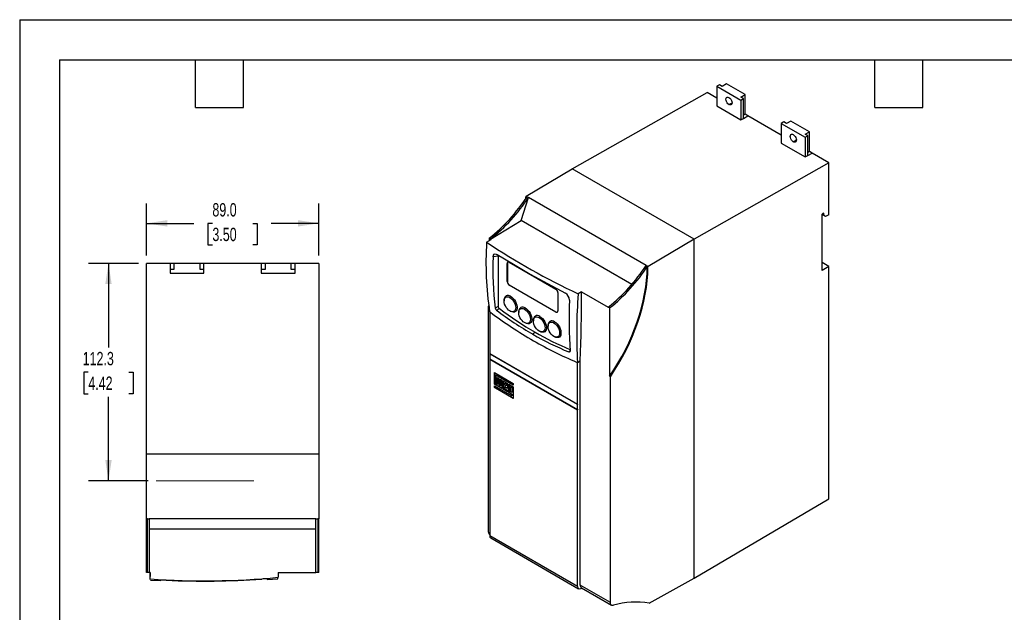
# Model space of a CAD drawing. Header units: millimetres. Extents: x 0 to 908, y 0 to 702.
# Tile 2 of 3: x 0 to 508, y 396 to 702. Entities that reach past the tile are written whole.
import ezdxf

# ---------------------------------------------------------------- set-up
doc = ezdxf.new("R2010")
doc.units = ezdxf.units.MM
doc.header["$LTSCALE"] = 3.25
doc.layers.add('DIMENSIONS', color=140, linetype='Continuous', lineweight=25)
doc.layers.add('TEXT', color=140, linetype='Continuous', lineweight=25)
doc.styles.add('SLDTEXTSTYLE0', font='TXT', dxfattribs={"width": 0.7})
doc.dimstyles.new('SLDDIMSTYLE1', dxfattribs={"dimtxt": 7.013525, "dimasz": 10.7315, "dimexe": 0, "dimexo": 0.0625, "dimgap": 1.753381, "dimtad": 0, "dimtih": 1, "dimtoh": 1, "dimrnd": 1e-09, "dimzin": 4, "dimdsep": 46, "dimtxsty": 'SLDTEXTSTYLE0', "dimsah": 1, "dimcen": 0.09, "dimadec": 0, "dimazin": 1, "dimtfac": 1, "dimtofl": 0, "dimtmove": 0, "dimatfit": 3, "dimfxl": 0, "dimfrac": 2, "dimtolj": 1, "dimtzin": 12, "dimarcsym": 0})
doc.dimstyles.new('SLDDIMSTYLE2', dxfattribs={"dimtxt": 7.013525, "dimasz": 10.7315, "dimexe": 0, "dimexo": 0.0625, "dimgap": 1.753381, "dimtad": 0, "dimtih": 1, "dimtoh": 1, "dimrnd": 1e-09, "dimzin": 12, "dimdsep": 46, "dimtxsty": 'SLDTEXTSTYLE0', "dimsah": 1, "dimcen": 0.09, "dimadec": 0, "dimazin": 3, "dimtfac": 1, "dimtofl": 0, "dimtmove": 0, "dimatfit": 3, "dimfxl": 0, "dimfrac": 2, "dimtolj": 1, "dimtzin": 12, "dimarcsym": 0})

# ---------------------------------------------------------------- blocks, each defined once
blk = doc.blocks.new('_D_7')
at = {"layer": 'DIMENSIONS'}
for p, q in [((61.3, 575.89), (35.54, 575.89)), ((45.86, 575.89), (45.86, 532.45)), ((35.44, 519.74), (33.08, 519.74)), ((33.08, 519.74), (33.08, 508.59)), ((56.28, 519.74), (58.64, 519.74)), ((58.64, 519.74), (58.64, 508.59)), ((33.08, 508.59), (35.44, 508.59)), ((58.64, 508.59), (56.28, 508.59)), ((45.86, 463.59), (45.86, 507.02)), ((66.35, 463.59), (35.54, 463.59))]:
    blk.add_line(p, q, dxfattribs=at)
for points in [[(45.86, 575.89), (44.21, 565.16), (47.51, 565.16)], [(45.86, 463.59), (47.51, 474.32), (44.21, 474.32)]]:
    blk.add_solid(points, dxfattribs=at)
at = {"layer": 'DIMENSIONS', "char_height": 6.879, "attachment_point": 1, "style": 'SLDTEXTSTYLE0'}
for s, insert in [('112.3', (32.52, 530.17)), ('4.42', (35.44, 517.46))]:
    blk.add_mtext(s, dxfattribs=dict(at, insert=insert))
blk = doc.blocks.new('_D_8')
at = {"layer": 'DIMENSIONS'}
for p, q in [((65.43, 580.01), (65.43, 606.86)), ((154.43, 580.01), (154.43, 606.86)), ((65.43, 596.54), (90, 596.54)), ((99.51, 596.54), (97.15, 596.54)), ((97.15, 596.54), (97.15, 585.39)), ((120.35, 596.54), (122.7, 596.54)), ((122.7, 596.54), (122.7, 585.39)), ((154.43, 596.54), (129.85, 596.54)), ((97.15, 585.39), (99.51, 585.39)), ((122.7, 585.39), (120.35, 585.39))]:
    blk.add_line(p, q, dxfattribs=at)
for points in [[(65.43, 596.54), (76.16, 594.89), (76.16, 598.19)], [(154.43, 596.54), (143.7, 598.19), (143.7, 594.89)]]:
    blk.add_solid(points, dxfattribs=at)
at = {"layer": 'DIMENSIONS', "char_height": 6.879, "attachment_point": 1, "style": 'SLDTEXTSTYLE0'}
for s, insert in [('89.0', (99.51, 606.98)), ('3.50', (99.51, 594.26))]:
    blk.add_mtext(s, dxfattribs=dict(at, insert=insert))

msp = doc.modelspace()

# ---------------------------------------------------------------- linework, layer by layer
at = {"color": 7, "linetype": 'Continuous'}
for q in [(0.008, 0.009), (908.058, 701.684)]:
    msp.add_line((0.008, 701.684), q, dxfattribs=at)
for p, q in [((361.362, 668.082), (360.054, 667.326)), ((360.054, 667.326), (360.054, 657.155)), ((360.054, 667.326), (372.428, 660.183)), ((362.776, 667.265), (361.362, 668.082)), ((365.004, 668.551), (362.776, 667.265)), ((374.55, 663.04), (365.004, 668.551)), ((285.276, 624.654), (354.927, 664.161)), ((360.054, 661.202), (354.927, 664.161)), ((372.322, 661.754), (374.55, 663.04)), ((373.736, 660.938), (372.322, 661.754)), ((374.55, 652.834), (374.55, 663.04)), ((360.054, 657.155), (372.428, 650.012)), ((366.241, 657.868), (367.832, 658.786)), ((372.428, 660.183), (373.736, 660.938)), ((372.428, 660.183), (372.428, 650.012)), ((373.736, 650.754), (373.736, 660.938)), ((374.55, 652.834), (373.736, 652.364)), ((373.736, 650.754), (375.964, 652.017)), ((375.964, 652.017), (374.55, 652.834)), ((393.288, 642.016), (375.964, 652.017)), ((372.428, 650.012), (373.736, 650.754)), ((394.596, 648.896), (393.288, 648.141)), ((393.288, 648.141), (405.662, 640.997)), ((393.288, 648.141), (393.288, 637.97)), ((396.01, 648.08), (394.596, 648.896)), ((398.238, 649.365), (396.01, 648.08)), ((407.784, 643.855), (398.238, 649.365)), ((405.556, 642.569), (407.784, 643.855)), ((406.97, 641.752), (405.556, 642.569)), ((405.662, 640.997), (406.97, 641.752)), ((405.662, 640.997), (405.662, 630.826)), ((406.97, 631.568), (406.97, 641.752)), ((407.784, 633.648), (407.784, 643.855)), ((393.288, 637.97), (405.662, 630.826)), ((399.475, 638.682), (401.066, 639.6)), ((405.662, 630.826), (406.97, 631.568)), ((407.784, 633.648), (406.97, 633.178)), ((406.97, 631.568), (409.198, 632.832)), ((409.198, 632.832), (407.784, 633.648)), ((417.86, 627.831), (409.198, 632.832)), ((417.86, 627.831), (348.209, 588.324)), ((417.86, 600.98), (417.86, 627.831)), ((261.622, 610.522), (285.276, 624.654)), ((348.209, 588.324), (285.276, 624.654)), ((261.45, 609.971), (261.622, 610.522)), ((261.976, 610.318), (261.622, 610.522)), ((261.976, 610.318), (262.683, 609.91)), ((258.972, 598.028), (262.683, 609.91)), ((261.447, 609.526), (261.45, 609.971)), ((261.663, 609.848), (261.45, 609.971)), ((323.494, 574.805), (262.683, 609.91)), ((415.244, 601.802), (414.324, 601.272)), ((414.324, 572.284), (414.324, 601.272)), ((416.163, 600), (414.324, 601.062)), ((415.244, 600.986), (414.536, 601.394)), ((415.244, 600.986), (415.244, 601.802)), ((416.163, 600), (415.244, 600.986)), ((417.86, 600.98), (416.163, 600)), ((243.133, 588.405), (258.972, 598.028)), ((316.137, 565.027), (258.972, 598.028)), ((241.118, 586.762), (243.486, 588.201)), ((243.133, 588.405), (242.425, 588.814)), ((242.425, 588.814), (242.425, 587.557)), ((243.486, 588.201), (243.133, 588.405)), ((348.209, 588.324), (324.555, 574.192)), ((348.209, 413.389), (348.209, 588.324)), ((65.429, 477.385), (65.429, 575.887)), ((77.679, 575.887), (65.429, 575.887)), ((77.679, 575.887), (77.679, 572.737)), ((79.679, 575.887), (77.679, 575.887)), ((93.179, 575.887), (79.679, 575.887)), ((79.679, 575.887), (79.679, 572.737)), ((93.179, 572.737), (93.179, 575.887)), ((95.179, 575.887), (93.179, 575.887)), ((95.179, 572.737), (95.179, 575.887)), ((124.679, 575.887), (95.179, 575.887)), ((124.679, 575.887), (124.679, 572.737)), ((126.679, 575.887), (124.679, 575.887)), ((126.679, 575.887), (126.679, 572.737)), ((140.179, 575.887), (126.679, 575.887)), ((140.179, 572.737), (140.179, 575.887)), ((142.179, 575.887), (140.179, 575.887)), ((142.179, 572.737), (142.179, 575.887)), ((154.429, 575.887), (142.179, 575.887)), ((154.429, 575.887), (154.429, 477.385)), ((247.163, 579.558), (244.487, 579.319)), ((247.163, 579.558), (247.163, 553.618)), ((251.823, 575.92), (251.752, 575.879)), ((251.752, 566.489), (251.752, 575.879)), ((251.823, 575.92), (251.823, 566.53)), ((252.813, 576.492), (276.854, 562.613)), ((323.494, 574.805), (324.201, 574.396)), ((417.86, 574.254), (414.324, 576.295)), ((77.679, 572.737), (77.679, 570.887)), ((79.679, 572.737), (77.679, 572.737)), ((77.679, 570.887), (95.179, 570.887)), ((95.179, 572.737), (93.179, 572.737)), ((95.179, 570.887), (95.179, 572.737)), ((124.679, 572.737), (124.679, 570.887)), ((126.679, 572.737), (124.679, 572.737)), ((124.679, 570.887), (142.179, 570.887)), ((142.179, 572.737), (140.179, 572.737)), ((142.179, 570.887), (142.179, 572.737)), ((324.029, 573.845), (324.201, 574.396)), ((324.382, 573.64), (324.029, 573.845)), ((324.555, 574.192), (324.201, 574.396)), ((324.382, 573.64), (324.555, 574.192)), ((417.86, 574.254), (414.324, 572.284)), ((417.86, 454.3), (417.86, 574.254)), ((251.823, 566.53), (251.752, 566.489)), ((252.884, 564.693), (252.813, 564.652)), ((276.854, 550.773), (252.813, 564.652)), ((252.884, 564.693), (276.925, 550.814)), ((277.915, 560.776), (277.915, 551.385)), ((290.155, 561.26), (288.393, 560.189)), ((290.155, 561.26), (303.944, 553.3)), ((250.126, 556.926), (250.126, 556.518)), ((253.131, 558.253), (253.485, 558.866)), ((242.072, 553.71), (242.303, 554.048)), ((242.425, 553.505), (242.072, 553.71)), ((242.072, 437.132), (242.072, 553.71)), ((242.685, 550.898), (243.062, 550.672)), ((242.748, 550.86), (242.748, 529.345)), ((247.163, 553.618), (245.567, 552.75)), ((246.23, 551.676), (247.748, 552.5)), ((253.485, 551.109), (253.131, 551.313)), ((257.692, 550.925), (257.692, 550.517)), ((260.697, 552.253), (261.051, 552.865)), ((276.854, 550.773), (276.925, 550.814)), ((304.651, 552.892), (303.944, 553.3)), ((304.651, 552.892), (304.651, 517.584)), ((261.051, 545.108), (260.697, 545.312)), ((265.258, 546.558), (265.258, 546.149)), ((268.263, 547.885), (268.617, 548.497)), ((275.829, 545.15), (276.183, 545.762)), ((266.113, 540.364), (264.918, 539.304)), ((268.617, 540.74), (268.263, 540.944)), ((272.824, 543.823), (272.824, 543.415)), ((276.183, 538.005), (275.829, 538.21)), ((242.748, 529.345), (288.064, 503.185)), ((242.748, 529.182), (242.819, 529.223)), ((288.064, 503.022), (242.748, 529.182)), ((242.748, 529.182), (242.748, 526.487)), ((242.819, 529.304), (242.819, 529.223)), ((242.819, 529.223), (288.135, 503.062)), ((283.648, 530.159), (284.18, 530.886)), ((242.748, 526.487), (288.064, 500.327)), ((242.748, 526.406), (242.819, 526.446)), ((288.064, 500.245), (242.748, 526.406)), ((242.748, 526.406), (242.748, 435.244)), ((287.61, 524.955), (288, 524.737)), ((288, 524.737), (288.064, 524.774)), ((288.064, 524.774), (289.478, 525.591)), ((288.064, 503.185), (288.064, 524.774)), ((289.478, 409.765), (289.478, 525.591)), ((245.169, 519.537), (254.858, 513.944)), ((245.169, 513.513), (245.169, 519.537)), ((245.24, 519.497), (245.24, 513.554)), ((245.169, 513.513), (245.24, 513.554)), ((248.895, 511.362), (245.169, 513.513)), ((245.24, 513.554), (248.895, 511.443)), ((245.985, 518.287), (245.914, 518.247)), ((245.914, 518.247), (245.914, 513.943)), ((254.858, 513.084), (245.914, 518.247)), ((245.914, 513.943), (246.66, 513.513)), ((245.985, 518.287), (254.858, 513.165)), ((246.66, 516.956), (247.405, 516.525)), ((246.66, 513.513), (246.66, 516.956)), ((246.73, 513.554), (246.66, 513.513)), ((246.73, 516.915), (246.73, 513.554)), ((247.405, 516.525), (247.405, 513.083)), ((248.15, 516.095), (248.895, 515.665)), ((248.15, 512.653), (248.15, 516.095)), ((248.221, 516.054), (248.221, 512.693)), ((248.895, 515.665), (248.895, 511.362)), ((249.641, 515.235), (251.877, 513.944)), ((249.641, 510.931), (249.641, 515.235)), ((249.711, 515.194), (249.711, 510.972)), ((250.386, 513.944), (250.457, 513.985)), ((250.386, 513.944), (251.131, 513.514)), ((250.386, 513.083), (250.386, 513.944)), ((250.457, 513.985), (251.202, 513.554)), ((251.202, 513.554), (251.131, 513.514)), ((251.131, 513.514), (251.131, 512.653)), ((251.202, 513.554), (251.202, 512.694)), ((251.877, 513.944), (251.877, 511.362)), ((252.622, 513.514), (254.858, 512.223)), ((252.622, 509.21), (252.622, 513.514)), ((254.858, 513.944), (254.858, 513.084)), ((305.004, 517.379), (304.651, 517.584)), ((305.004, 400.802), (305.004, 517.379)), ((245.169, 512.652), (254.112, 507.489)), ((245.169, 511.792), (245.169, 512.652)), ((245.24, 511.833), (245.169, 511.792)), ((254.858, 506.198), (245.169, 511.792)), ((245.24, 512.612), (245.24, 511.833)), ((245.24, 511.833), (254.858, 506.28)), ((247.405, 513.083), (248.15, 512.653)), ((248.221, 512.693), (248.15, 512.653)), ((249.711, 510.972), (249.641, 510.931)), ((251.877, 509.641), (249.641, 510.931)), ((249.711, 510.972), (251.877, 509.722)), ((251.131, 512.653), (250.386, 513.083)), ((250.457, 512.263), (250.386, 512.223)), ((250.386, 512.223), (250.386, 511.362)), ((251.877, 511.362), (250.386, 512.223)), ((250.386, 511.362), (251.877, 510.501)), ((250.457, 512.263), (251.877, 511.444)), ((251.202, 512.694), (251.131, 512.653)), ((251.877, 510.501), (251.877, 509.641)), ((252.693, 509.251), (252.622, 509.21)), ((254.112, 508.35), (252.622, 509.21)), ((252.693, 513.473), (252.693, 509.251)), ((252.693, 509.251), (254.183, 508.391)), ((253.438, 512.264), (253.367, 512.223)), ((254.112, 511.793), (253.367, 512.223)), ((253.367, 509.641), (253.367, 512.223)), ((254.112, 509.211), (253.367, 509.641)), ((253.438, 512.264), (254.183, 511.833)), ((254.112, 511.793), (254.183, 511.833)), ((254.112, 511.793), (254.112, 509.211)), ((254.183, 509.251), (254.112, 509.211)), ((254.183, 511.833), (254.183, 509.251)), ((254.858, 512.223), (254.858, 506.198)), ((254.183, 508.391), (254.112, 508.35)), ((254.112, 507.489), (254.112, 508.35)), ((254.183, 507.53), (254.112, 507.489)), ((254.183, 508.391), (254.183, 507.53)), ((288.135, 503.226), (288.064, 503.185)), ((288.064, 503.022), (288.135, 503.062)), ((288.064, 500.327), (288.064, 503.022)), ((288.135, 500.368), (288.064, 500.327)), ((288.064, 500.327), (288.135, 500.286)), ((288.064, 500.245), (288.135, 500.286)), ((288.064, 409.084), (288.064, 500.245)), ((288.135, 503.062), (288.135, 503.226)), ((288.135, 500.368), (288.135, 500.286)), ((154.429, 477.385), (65.429, 477.385)), ((65.429, 443.933), (65.429, 477.385)), ((154.429, 477.385), (154.429, 443.933)), ((348.209, 413.389), (417.86, 454.3)), ((406.97, 447.808), (405.662, 447.053)), ((406.97, 447.808), (406.97, 447.904)), ((65.929, 443.933), (65.429, 443.933)), ((65.429, 443.69), (65.429, 443.933)), ((65.929, 443.69), (65.429, 443.69)), ((65.429, 416.285), (65.429, 443.69)), ((65.929, 443.933), (66.929, 443.933)), ((65.929, 416.285), (65.929, 443.933)), ((152.929, 443.933), (66.929, 443.933)), ((66.929, 443.933), (66.929, 416.285)), ((152.929, 443.933), (153.929, 443.933)), ((152.929, 416.285), (152.929, 443.933)), ((154.429, 443.933), (153.929, 443.933)), ((153.929, 443.933), (153.929, 416.285)), ((154.429, 443.69), (153.929, 443.69)), ((154.429, 443.69), (154.429, 443.933)), ((154.429, 416.285), (154.429, 443.69)), ((405.662, 447.053), (405.591, 447.094)), ((405.662, 447.136), (405.662, 447.053)), ((152.929, 438.685), (66.929, 438.685)), ((242.072, 437.132), (242.748, 436.742)), ((242.693, 435.759), (242.748, 435.727)), ((288.064, 409.084), (242.748, 435.244)), ((243.266, 434.1), (288.582, 407.939)), ((65.929, 416.285), (65.429, 416.285)), ((66.929, 416.285), (65.929, 416.285)), ((67.429, 416.285), (66.929, 416.285)), ((67.429, 416.285), (67.429, 414.19)), ((67.429, 412.935), (67.429, 416.285)), ((67.554, 412.391), (72.799, 412.181)), ((72.799, 412.19), (72.829, 412.3)), ((127.863, 412.917), (127.935, 412.649)), ((133.429, 416.285), (152.929, 416.285)), ((133.429, 416.285), (133.429, 413.794)), ((153.929, 416.285), (152.929, 416.285)), ((154.429, 416.285), (153.929, 416.285)), ((325.083, 400.46), (348.209, 413.389)), ((305.004, 400.802), (289.478, 409.765)), ((289.832, 408.063), (290.25, 408.305)), ((290.1, 408.392), (305.626, 399.429))]:
    msp.add_line(p, q)
at = {"color": 179, "linetype": 'Continuous', "lineweight": 18}
msp.add_line((70.479, 463.587), (120.955, 463.587), dxfattribs=at)
at = {"flags": 128}
for points in [[(366.241, 657.868), (365.749, 658.241), (365.306, 658.758), (364.954, 659.368), (364.728, 660.011), (364.65, 660.623), (364.728, 661.146), (364.954, 661.528), (365.306, 661.731), (365.749, 661.736), (366.241, 661.542)], [(366.241, 661.542), (366.733, 661.168), (367.176, 660.651), (367.528, 660.042), (367.754, 659.399), (367.832, 658.786), (367.754, 658.263), (367.528, 657.882), (367.176, 657.679), (366.733, 657.674), (366.241, 657.868)], [(399.475, 638.682), (398.983, 639.056), (398.54, 639.573), (398.188, 640.182), (397.962, 640.825), (397.884, 641.438), (397.962, 641.96), (398.188, 642.342), (398.54, 642.545), (398.983, 642.55), (399.475, 642.356)], [(399.475, 642.356), (399.967, 641.983), (400.41, 641.466), (400.762, 640.856), (400.988, 640.213), (401.066, 639.601), (400.988, 639.078), (400.762, 638.696), (400.41, 638.493), (399.967, 638.488), (399.475, 638.682)], [(244.487, 579.319), (244.629, 580.06), (244.984, 580.573), (245.499, 580.788), (246.113, 580.7), (246.518, 580.501)], [(246.518, 580.501), (254.94, 575.413), (263.621, 570.384), (272.57, 565.41), (281.762, 560.504)], [(304.651, 517.584), (306.841, 520.9), (308.926, 524.297), (310.9, 527.763), (312.755, 531.287), (314.486, 534.858), (316.087, 538.463), (317.552, 542.092), (318.878, 545.732), (320.06, 549.372), (321.093, 552.999), (321.975, 556.601), (322.702, 560.168), (323.273, 563.687), (323.685, 567.147), (323.937, 570.537), (324.029, 573.845)], [(305.004, 517.379), (307.195, 520.696), (309.28, 524.093), (311.253, 527.559), (313.109, 531.083), (314.839, 534.654), (316.44, 538.259), (317.906, 541.888), (319.232, 545.528), (320.413, 549.168), (321.447, 552.795), (322.329, 556.397), (323.056, 559.964), (323.627, 563.483), (324.039, 566.943), (324.291, 570.333), (324.382, 573.64)], [(289.478, 525.591), (289.637, 530.004), (289.775, 534.431), (289.891, 538.87), (289.986, 543.323), (290.06, 547.788), (290.113, 552.266), (290.145, 556.757), (290.155, 561.26)], [(253.131, 551.313), (252.462, 551.786), (251.827, 552.409), (251.257, 553.152), (250.781, 553.976), (250.423, 554.841), (250.201, 555.702), (250.126, 556.518), (250.201, 557.247), (250.423, 557.852), (250.781, 558.303), (251.257, 558.578), (251.827, 558.663), (252.462, 558.552), (253.131, 558.253)], [(253.131, 558.253), (253.8, 557.78), (254.435, 557.157), (255.005, 556.415), (255.481, 555.59), (255.839, 554.726), (256.061, 553.864), (256.136, 553.048), (256.061, 552.32), (255.839, 551.714), (255.481, 551.263), (255.005, 550.988), (254.435, 550.904), (253.8, 551.014), (253.131, 551.313)], [(253.485, 558.866), (254.183, 558.378), (254.851, 557.742), (255.459, 556.985), (255.981, 556.142), (256.393, 555.247), (256.679, 554.342), (256.825, 553.464), (256.825, 552.653), (256.679, 551.945), (256.393, 551.369), (255.981, 550.951), (255.459, 550.71), (254.851, 550.655), (254.183, 550.79), (253.485, 551.109)], [(260.697, 545.312), (260.028, 545.785), (259.393, 546.408), (258.823, 547.151), (258.347, 547.975), (257.989, 548.84), (257.767, 549.701), (257.692, 550.517), (257.767, 551.246), (257.989, 551.851), (258.347, 552.302), (258.823, 552.577), (259.393, 552.662), (260.028, 552.552), (260.697, 552.253)], [(260.697, 552.253), (261.366, 551.78), (262.001, 551.156), (262.571, 550.414), (263.047, 549.59), (263.405, 548.725), (263.627, 547.863), (263.702, 547.047), (263.627, 546.319), (263.405, 545.714), (263.047, 545.262), (262.571, 544.987), (262.001, 544.903), (261.366, 545.013), (260.697, 545.312)], [(261.051, 552.865), (261.749, 552.377), (262.417, 551.741), (263.025, 550.985), (263.547, 550.141), (263.959, 549.246), (264.245, 548.341), (264.391, 547.463), (264.391, 546.653), (264.245, 545.944), (263.959, 545.368), (263.547, 544.95), (263.025, 544.709), (262.417, 544.654), (261.749, 544.789), (261.051, 545.108)], [(268.263, 540.944), (267.594, 541.417), (266.959, 542.041), (266.389, 542.783), (265.914, 543.607), (265.555, 544.472), (265.333, 545.334), (265.258, 546.149), (265.333, 546.878), (265.555, 547.483), (265.914, 547.935), (266.389, 548.209), (266.959, 548.294), (267.594, 548.184), (268.263, 547.885)], [(268.263, 547.885), (268.932, 547.412), (269.567, 546.788), (270.137, 546.046), (270.613, 545.222), (270.971, 544.357), (271.193, 543.495), (271.268, 542.68), (271.193, 541.951), (270.971, 541.346), (270.613, 540.894), (270.137, 540.62), (269.567, 540.535), (268.932, 540.645), (268.263, 540.944)], [(268.617, 548.497), (269.315, 548.009), (269.983, 547.373), (270.591, 546.617), (271.113, 545.773), (271.525, 544.879), (271.811, 543.973), (271.957, 543.096), (271.957, 542.285), (271.811, 541.576), (271.525, 541), (271.113, 540.582), (270.591, 540.341), (269.983, 540.287), (269.315, 540.422), (268.617, 540.74)], [(275.829, 538.21), (275.16, 538.683), (274.525, 539.306), (273.955, 540.048), (273.48, 540.872), (273.122, 541.737), (272.899, 542.599), (272.824, 543.415), (272.899, 544.143), (273.122, 544.749), (273.48, 545.2), (273.955, 545.475), (274.525, 545.559), (275.16, 545.449), (275.829, 545.15)], [(275.829, 545.15), (276.498, 544.677), (277.133, 544.054), (277.703, 543.311), (278.179, 542.487), (278.537, 541.622), (278.759, 540.761), (278.834, 539.945), (278.759, 539.216), (278.537, 538.611), (278.179, 538.16), (277.703, 537.885), (277.133, 537.8), (276.498, 537.91), (275.829, 538.21)], [(276.183, 545.762), (276.881, 545.275), (277.549, 544.639), (278.157, 543.882), (278.679, 543.038), (279.091, 542.144), (279.377, 541.238), (279.523, 540.361), (279.523, 539.55), (279.377, 538.841), (279.091, 538.265), (278.679, 537.848), (278.157, 537.606), (277.549, 537.552), (276.881, 537.687), (276.183, 538.005)], [(284.195, 530.552), (284.171, 530.329), (284.071, 530.177), (283.907, 530.113), (283.695, 530.142), (283.648, 530.159)], [(67.556, 412.444), (67.479, 412.458), (67.429, 412.935)], [(127.93, 412.652), (128.019, 412.656), (133.222, 412.939)], [(133.222, 412.94), (133.228, 412.937), (133.378, 413.151), (133.429, 413.794)], [(306.578, 399.344), (306.252, 399.29), (305.948, 399.309), (305.676, 399.401), (305.443, 399.564), (305.255, 399.792), (305.117, 400.079), (305.033, 400.419), (305.004, 400.802)]]:
    msp.add_lwpolyline(points, dxfattribs=at)
for centre, radius, start, end in [((186.368, 659.415), 90.15, 308.44942, 327.00168), ((187.075, 659.007), 90.15, 308.44942, 327.00168), ((410.485, 576.198), 169.697, 176.43091, 188.5743), ((447.479, 898.56), 373.902, 236.50165, 244.81933), ((409.26, 572.711), 164.905, 177.70351, 186.95276), ((252.399, 575.984), 0.655, 50.79671, 189.21404), ((252.591, 575.991), 0.771, 129.61414, 185.27067), ((247.886, 623.902), 90.15, 308.44942, 327.00168), ((248.593, 623.494), 90.15, 308.44942, 327.00168), ((254.055, 566.594), 2.305, 182.60548, 237.39452), ((254.126, 566.635), 2.305, 182.60548, 237.39452), ((252.18, 557.247), 2.079, 51.13075, 188.88), ((275.612, 560.671), 2.305, 2.60548, 57.39452), ((279.786, 556.966), 4.052, 0.06357, 60.81119), ((566.293, 539.374), 278.678, 175.71636, 183.01073), ((578.533, 547.743), 294.839, 178.20642, 183.34251), ((379.041, 731.959), 226.617, 233.12723, 239.88406), ((247.281, 553.066), 1.743, 190.44579, 232.88496), ((357.124, 698.89), 184.309, 233.00977, 239.98128), ((248.641, 553.679), 1.479, 182.36891, 232.85033), ((360.814, 703.646), 188.757, 233.20138, 239.88704), ((259.746, 551.246), 2.079, 51.13075, 188.88), ((277.268, 551.28), 0.655, 230.79671, 9.21404), ((277.37, 551.443), 0.771, 234.73269, 290.3839), ((267.312, 546.879), 2.079, 51.13075, 188.88), ((274.878, 544.144), 2.079, 51.13075, 188.88), ((338.797, 666.859), 147.405, 239.92085, 248.02959), ((342.589, 672.089), 152.315, 239.8619, 247.44118), ((356.813, 693.461), 182.163, 239.85624, 247.67269), ((243.588, 436.991), 1.522, 174.66576, 234.02206), ((243.938, 435.093), 1.199, 172.74417, 235.94365), ((95.244, 812.086), 400.119, 266.01362, 275.47617), ((74.117, 389.84), 22.497, 85.91228, 93.28384), ((95.206, 846.012), 434.169, 267.4278, 273.93218), ((126.64, 400.839), 12.14, 84.2175, 97.86221), ((289.142, 408.909), 1.092, 170.78596, 309.20329), ((290.946, 409.602), 1.476, 173.64412, 235.0437), ((318.319, 358.651), 42.353, 80.80991, 106.09375)]:
    msp.add_arc(centre, radius, start, end)
at = {"color": 179, "linetype": 'Continuous', "lineweight": 18}
msp.add_arc((95.165, 849.42), 437.573, 267.45312, 273.90685, dxfattribs=at)
msp.add_ellipse((249.359, 578.12), major_axis=(-1.604, 2.778), ratio=0.5399171, start_param=0.5211552, end_param=0.7519509)
at = {"layer": 'TEXT'}
for p, q in [((20.637, 681.037), (887.412, 681.037)), ((20.637, 681.037), (20.637, 20.637)), ((90.805, 656.273), (90.805, 681.037)), ((115.57, 656.273), (115.57, 681.037)), ((441.642, 656.273), (441.642, 681.037)), ((466.407, 656.273), (466.407, 681.037)), ((90.805, 656.273), (115.57, 656.273)), ((441.642, 656.273), (466.407, 656.273))]:
    msp.add_line(p, q, dxfattribs=at)

# ---------------------------------------------------------------- dimensions: what is measured, and where the dimension line sits
at = {"layer": 'DIMENSIONS'}
dim = msp.add_linear_dim(base=(65.429, 596.541), p1=(154.429, 575.887), p2=(65.429, 575.887), dimstyle='SLDDIMSTYLE1', dxfattribs=at)
dim.commit()
dim.dimension.update_dxf_attribs({"geometry": '_D_8', "text_midpoint": (109.929, 596.541), "dimtype": 160})
dim = msp.add_linear_dim(base=(45.86, 463.587), p1=(65.429, 575.887), p2=(70.479, 463.587), angle=90, dimstyle='SLDDIMSTYLE2', dxfattribs=at)
dim.commit()
dim.dimension.update_dxf_attribs({"geometry": '_D_7', "text_midpoint": (45.86, 519.737), "dimtype": 160})

doc.saveas('drawing.dxf')
